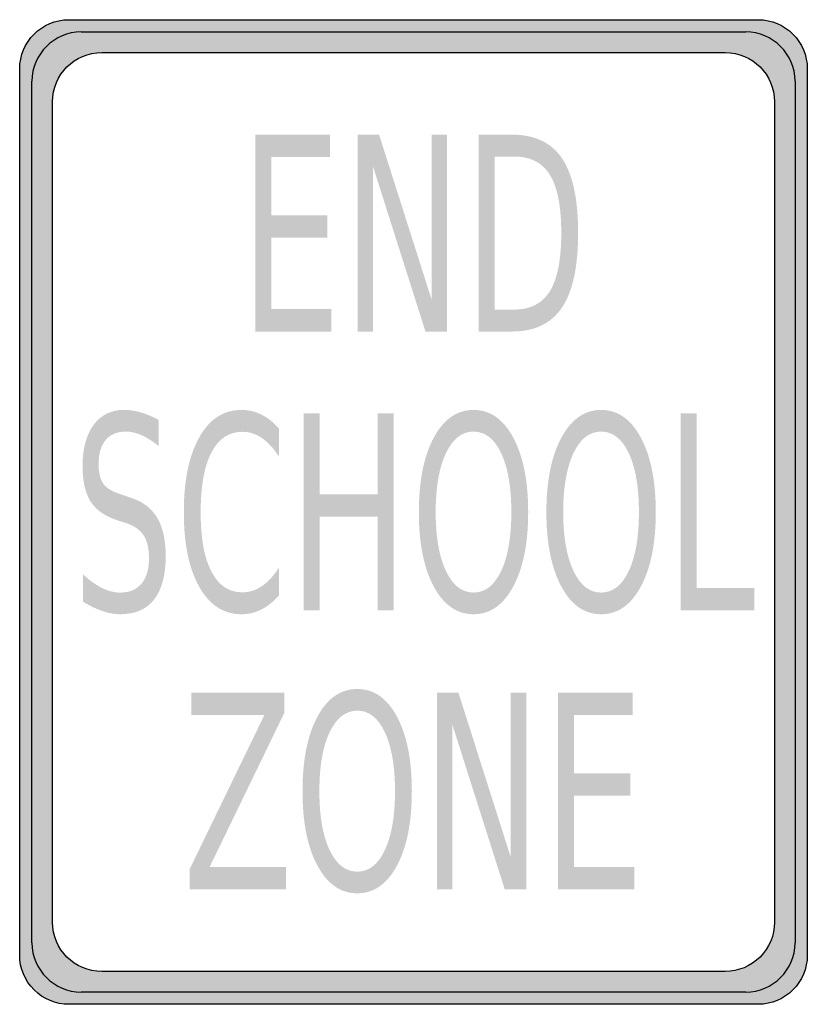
# Model space of a CAD drawing. Header units: inches. Extents: x -0.5 to 0.5, y -0.63 to 0.63.
import ezdxf

# ---------------------------------------------------------------- set-up
doc = ezdxf.new("R2010")
doc.units = ezdxf.units.IN
doc.header["$MEASUREMENT"] = 0

msp = doc.modelspace()

# ---------------------------------------------------------------- hatches: boundary and pattern name
h = msp.add_hatch(color=7)
edge = h.paths.add_edge_path()
edge.add_spline(control_points=[(-0.5, 0.5625), (-0.5, 0.597), (-0.472, 0.625), (-0.4375, 0.625)], knot_values=[0, 0, 0, 0, 1, 1, 1, 1], degree=3, periodic=0)
edge.add_line((-0.4375, 0.625), (0.4375, 0.625))
edge.add_spline(control_points=[(0.4375, 0.625), (0.472, 0.625), (0.5, 0.597), (0.5, 0.5625)], knot_values=[0, 0, 0, 0, 1, 1, 1, 1], degree=3, periodic=0)
edge.add_line((0.5, 0.5625), (0.5, -0.5625))
edge.add_spline(control_points=[(0.5, -0.5625), (0.5, -0.597), (0.472, -0.625), (0.4375, -0.625)], knot_values=[0, 0, 0, 0, 1, 1, 1, 1], degree=3, periodic=0)
edge.add_line((0.4375, -0.625), (-0.4375, -0.625))
edge.add_spline(control_points=[(-0.4375, -0.625), (-0.4541, -0.625), (-0.47, -0.6184), (-0.4817, -0.6067), (-0.4934, -0.595), (-0.5, -0.5791), (-0.5, -0.5625)], knot_values=[0, 0, 0, 0, 1, 1, 1, 2, 2, 2, 2], degree=3, periodic=0)
edge.add_line((-0.5, -0.5625), (-0.5, 0.5625))
edge = h.paths.add_edge_path(flags=0)
edge.add_spline(control_points=[(-0.4583, 0.5208), (-0.4583, 0.5554), (-0.4304, 0.5833), (-0.3958, 0.5833)], knot_values=[0, 0, 0, 0, 1, 1, 1, 1], degree=3, periodic=0)
edge.add_line((-0.3958, 0.5833), (0.3958, 0.5833))
edge.add_spline(control_points=[(0.3958, 0.5833), (0.4304, 0.5833), (0.4583, 0.5554), (0.4583, 0.5208)], knot_values=[0, 0, 0, 0, 1, 1, 1, 1], degree=3, periodic=0)
edge.add_line((0.4583, 0.5208), (0.4583, -0.5208))
edge.add_spline(control_points=[(0.4583, -0.5208), (0.4583, -0.5374), (0.4517, -0.5533), (0.44, -0.565), (0.4283, -0.5767), (0.4124, -0.5833), (0.3958, -0.5833)], knot_values=[0, 0, 0, 0, 1, 1, 1, 2, 2, 2, 2], degree=3, periodic=0)
edge.add_line((0.3958, -0.5833), (-0.3958, -0.5833))
edge.add_spline(control_points=[(-0.3958, -0.5833), (-0.4304, -0.5833), (-0.4583, -0.5554), (-0.4583, -0.5208)], knot_values=[0, 0, 0, 0, 1, 1, 1, 1], degree=3, periodic=0)
edge.add_line((-0.4583, -0.5208), (-0.4583, 0.5208))
h = msp.add_hatch(color=7)
edge = h.paths.add_edge_path()
edge.add_spline(control_points=[(0.4844, 0.5469), (0.4844, 0.5814), (0.4564, 0.6094), (0.4219, 0.6094)], knot_values=[0, 0, 0, 0, 1, 1, 1, 1], degree=3, periodic=0)
edge.add_line((0.4219, 0.6094), (-0.4219, 0.6094))
edge.add_spline(control_points=[(-0.4219, 0.6094), (-0.4564, 0.6094), (-0.4844, 0.5814), (-0.4844, 0.5469)], knot_values=[0, 0, 0, 0, 1, 1, 1, 1], degree=3, periodic=0)
edge.add_line((-0.4844, 0.5469), (-0.4844, -0.5469))
edge.add_spline(control_points=[(-0.4844, -0.5469), (-0.4844, -0.5635), (-0.4778, -0.5793), (-0.4661, -0.5911), (-0.4543, -0.6028), (-0.4385, -0.6094), (-0.4219, -0.6094)], knot_values=[0, 0, 0, 0, 1, 1, 1, 2, 2, 2, 2], degree=3, periodic=0)
edge.add_line((-0.4219, -0.6094), (0.4219, -0.6094))
edge.add_spline(control_points=[(0.4219, -0.6094), (0.4385, -0.6094), (0.4543, -0.6028), (0.4661, -0.5911), (0.4778, -0.5793), (0.4844, -0.5635), (0.4844, -0.5469)], knot_values=[0, 0, 0, 0, 1, 1, 1, 2, 2, 2, 2], degree=3, periodic=0)
edge.add_line((0.4844, -0.5469), (0.4844, 0.5469))
edge = h.paths.add_edge_path(flags=0)
edge.add_spline(control_points=[(0.4583, -0.5208), (0.4583, -0.5374), (0.4517, -0.5533), (0.44, -0.565), (0.4283, -0.5767), (0.4124, -0.5833), (0.3958, -0.5833)], knot_values=[0, 0, 0, 0, 1, 1, 1, 2, 2, 2, 2], degree=3, periodic=0)
edge.add_line((0.3958, -0.5833), (-0.3958, -0.5833))
edge.add_spline(control_points=[(-0.3958, -0.5833), (-0.4304, -0.5833), (-0.4583, -0.5554), (-0.4583, -0.5208)], knot_values=[0, 0, 0, 0, 1, 1, 1, 1], degree=3, periodic=0)
edge.add_line((-0.4583, -0.5208), (-0.4583, 0.5208))
edge.add_spline(control_points=[(-0.4583, 0.5208), (-0.4583, 0.5374), (-0.4517, 0.5533), (-0.44, 0.565), (-0.4283, 0.5767), (-0.4124, 0.5833), (-0.3958, 0.5833)], knot_values=[0, 0, 0, 0, 1, 1, 1, 2, 2, 2, 2], degree=3, periodic=0)
edge.add_line((-0.3958, 0.5833), (0.3958, 0.5833))
edge.add_spline(control_points=[(0.3958, 0.5833), (0.4304, 0.5833), (0.4583, 0.5554), (0.4583, 0.5208)], knot_values=[0, 0, 0, 0, 1, 1, 1, 1], degree=3, periodic=0)
edge.add_line((0.4583, 0.5208), (0.4583, -0.5208))
for points in [[(-0.201, 0.4791), (-0.1061, 0.4791), (-0.1061, 0.4507), (-0.1807, 0.4507), (-0.1807, 0.3767), (-0.1093, 0.3767), (-0.1093, 0.3482), (-0.1807, 0.3482), (-0.1807, 0.2576), (-0.1043, 0.2576), (-0.1043, 0.2291), (-0.201, 0.2291), (-0.201, 0.4791)], [(-0.071, 0.4791), (-0.0437, 0.4791), (0.0229, 0.27), (0.0229, 0.4791), (0.0425, 0.4791), (0.0425, 0.2291), (0.0152, 0.2291), (-0.0513, 0.4383), (-0.0513, 0.2291), (-0.071, 0.2291), (-0.071, 0.4791)], [(-0.1393, 0.1251), (-0.119, 0.1251), (-0.119, 0.0226), (-0.0453, 0.0226), (-0.0453, 0.1251), (-0.025, 0.1251), (-0.025, -0.1249), (-0.0453, -0.1249), (-0.0453, -0.0059), (-0.119, -0.0059), (-0.119, -0.1249), (-0.1393, -0.1249), (-0.1393, 0.1251)], [(0.3393, 0.1251), (0.3596, 0.1251), (0.3596, -0.0965), (0.4327, -0.0965), (0.4327, -0.1249), (0.3393, -0.1249), (0.3393, 0.1251)], [(-0.2819, -0.2292), (-0.164, -0.2292), (-0.164, -0.255), (-0.2589, -0.4508), (-0.1617, -0.4508), (-0.1617, -0.4792), (-0.2842, -0.4792), (-0.2842, -0.4534), (-0.1893, -0.2577), (-0.2819, -0.2577), (-0.2819, -0.2292)], [(0.0297, -0.2292), (0.057, -0.2292), (0.1235, -0.4384), (0.1235, -0.2292), (0.1432, -0.2292), (0.1432, -0.4792), (0.1159, -0.4792), (0.0494, -0.2701), (0.0494, -0.4792), (0.0297, -0.4792), (0.0297, -0.2292)], [(0.1836, -0.2292), (0.2784, -0.2292), (0.2784, -0.2577), (0.2039, -0.2577), (0.2039, -0.3317), (0.2753, -0.3317), (0.2753, -0.3602), (0.2039, -0.3602), (0.2039, -0.4508), (0.2803, -0.4508), (0.2803, -0.4792), (0.1836, -0.4792), (0.1836, -0.2292)]]:
    msp.add_hatch(color=7).paths.add_polyline_path(points)
h = msp.add_hatch(color=7)
edge = h.paths.add_edge_path()
edge.add_line((0.0829, 0.4791), (0.1246, 0.4791))
edge.add_spline(control_points=[(0.1246, 0.4791), (0.1537, 0.4791), (0.175, 0.4691), (0.1886, 0.4489), (0.2022, 0.4288), (0.209, 0.3973), (0.209, 0.3544), (0.209, 0.3113), (0.2022, 0.2797), (0.1885, 0.2595), (0.1749, 0.2392), (0.1536, 0.2291), (0.1246, 0.2291)], knot_values=[0, 0, 0, 0, 1, 1, 1, 2, 2, 2, 3, 3, 3, 4, 4, 4, 4], degree=3, periodic=0)
edge.add_line((0.1246, 0.2291), (0.0829, 0.2291))
edge.add_line((0.0829, 0.2291), (0.0829, 0.4791))
edge = h.paths.add_edge_path(flags=0)
edge.add_line((0.1032, 0.4513), (0.1032, 0.2569))
edge.add_line((0.1032, 0.2569), (0.1277, 0.2569))
edge.add_spline(control_points=[(0.1277, 0.2569), (0.1484, 0.2569), (0.1636, 0.2648), (0.1732, 0.2804), (0.1828, 0.296), (0.1876, 0.3207), (0.1876, 0.3544), (0.1876, 0.3879), (0.1828, 0.4124), (0.1732, 0.428), (0.1636, 0.4436), (0.1484, 0.4513), (0.1277, 0.4513)], knot_values=[0, 0, 0, 0, 1, 1, 1, 2, 2, 2, 3, 3, 3, 4, 4, 4, 4], degree=3, periodic=0)
edge.add_line((0.1277, 0.4513), (0.1032, 0.4513))
h = msp.add_hatch(color=7)
edge = h.paths.add_edge_path()
edge.add_line((-0.3237, 0.1169), (-0.3237, 0.0839))
edge.add_spline(control_points=[(-0.3237, 0.0839), (-0.3314, 0.09), (-0.3386, 0.0946), (-0.3455, 0.0976), (-0.3523, 0.1006), (-0.3589, 0.1021), (-0.3653, 0.1021), (-0.3763, 0.1021), (-0.3848, 0.0986), (-0.3908, 0.0914), (-0.3968, 0.0843), (-0.3998, 0.0741), (-0.3998, 0.0609), (-0.3998, 0.0499), (-0.3978, 0.0415), (-0.3938, 0.0359), (-0.3899, 0.0303), (-0.3823, 0.0257), (-0.3712, 0.0223)], knot_values=[0, 0, 0, 0, 1, 1, 1, 2, 2, 2, 3, 3, 3, 4, 4, 4, 5, 5, 5, 6, 6, 6, 6], degree=3, periodic=0)
edge.add_line((-0.3712, 0.0223), (-0.3589, 0.0181))
edge.add_spline(control_points=[(-0.3589, 0.0181), (-0.3438, 0.0133), (-0.3326, 0.0048), (-0.3254, -0.0073), (-0.3182, -0.0194), (-0.3146, -0.0356), (-0.3146, -0.0559), (-0.3146, -0.0802), (-0.3195, -0.0985), (-0.3292, -0.111), (-0.339, -0.1235), (-0.3533, -0.1298), (-0.3721, -0.1298), (-0.3792, -0.1298), (-0.3867, -0.1285), (-0.3947, -0.1258), (-0.4027, -0.1231), (-0.411, -0.1191), (-0.4196, -0.1139)], knot_values=[0, 0, 0, 0, 1, 1, 1, 2, 2, 2, 3, 3, 3, 4, 4, 4, 5, 5, 5, 6, 6, 6, 6], degree=3, periodic=0)
edge.add_line((-0.4196, -0.1139), (-0.4196, -0.0791))
edge.add_spline(control_points=[(-0.4196, -0.0791), (-0.4114, -0.0868), (-0.4033, -0.0926), (-0.3954, -0.0965), (-0.3875, -0.1004), (-0.3797, -0.1023), (-0.3721, -0.1023), (-0.3605, -0.1023), (-0.3516, -0.0985), (-0.3453, -0.0909), (-0.339, -0.0834), (-0.3358, -0.0725), (-0.3358, -0.0585), (-0.3358, -0.0462), (-0.3381, -0.0366), (-0.3426, -0.0297), (-0.3471, -0.0227), (-0.3545, -0.0175), (-0.3649, -0.0141)], knot_values=[0, 0, 0, 0, 1, 1, 1, 2, 2, 2, 3, 3, 3, 4, 4, 4, 5, 5, 5, 6, 6, 6, 6], degree=3, periodic=0)
edge.add_line((-0.3649, -0.0141), (-0.3772, -0.0101))
edge.add_spline(control_points=[(-0.3772, -0.0101), (-0.3923, -0.005), (-0.4033, 0.0028), (-0.4101, 0.0135), (-0.4168, 0.0243), (-0.4202, 0.0392), (-0.4202, 0.0583), (-0.4202, 0.0804), (-0.4155, 0.0978), (-0.4062, 0.1105), (-0.3969, 0.1232), (-0.384, 0.1296), (-0.3676, 0.1296), (-0.3605, 0.1296), (-0.3534, 0.1285), (-0.3461, 0.1264), (-0.3388, 0.1243), (-0.3313, 0.1211), (-0.3237, 0.1169)], knot_values=[0, 0, 0, 0, 1, 1, 1, 2, 2, 2, 3, 3, 3, 4, 4, 4, 5, 5, 5, 6, 6, 6, 6], degree=3, periodic=0)
h = msp.add_hatch(color=7)
edge = h.paths.add_edge_path()
edge.add_line((-0.1706, 0.1058), (-0.1706, 0.0701))
edge.add_spline(control_points=[(-0.1706, 0.0701), (-0.1775, 0.0807), (-0.1848, 0.0887), (-0.1925, 0.0939), (-0.2002, 0.0992), (-0.2085, 0.1018), (-0.2172, 0.1018), (-0.2343, 0.1018), (-0.2474, 0.0931), (-0.2565, 0.0756), (-0.2657, 0.0581), (-0.2702, 0.0329), (-0.2702, -0.0002), (-0.2702, -0.0331), (-0.2657, -0.0583), (-0.2565, -0.0758), (-0.2474, -0.0933), (-0.2343, -0.102), (-0.2172, -0.102), (-0.2085, -0.102), (-0.2002, -0.0994), (-0.1925, -0.0941), (-0.1848, -0.0889), (-0.1775, -0.081), (-0.1706, -0.0703)], knot_values=[0, 0, 0, 0, 1, 1, 1, 2, 2, 2, 3, 3, 3, 4, 4, 4, 5, 5, 5, 6, 6, 6, 7, 7, 7, 8, 8, 8, 8], degree=3, periodic=0)
edge.add_line((-0.1706, -0.0703), (-0.1706, -0.1057))
edge.add_spline(control_points=[(-0.1706, -0.1057), (-0.1777, -0.1137), (-0.1853, -0.1197), (-0.1932, -0.1238), (-0.2011, -0.1278), (-0.2095, -0.1298), (-0.2184, -0.1298), (-0.2411, -0.1298), (-0.259, -0.1182), (-0.272, -0.095), (-0.2851, -0.0719), (-0.2916, -0.0403), (-0.2916, -0.0002), (-0.2916, 0.04), (-0.2851, 0.0717), (-0.272, 0.0948), (-0.259, 0.118), (-0.2411, 0.1296), (-0.2184, 0.1296), (-0.2094, 0.1296), (-0.2009, 0.1276), (-0.193, 0.1236), (-0.1851, 0.1197), (-0.1776, 0.1137), (-0.1706, 0.1058)], knot_values=[0, 0, 0, 0, 1, 1, 1, 2, 2, 2, 3, 3, 3, 4, 4, 4, 5, 5, 5, 6, 6, 6, 7, 7, 7, 8, 8, 8, 8], degree=3, periodic=0)
h = msp.add_hatch(color=7)
edge = h.paths.add_edge_path()
edge.add_spline(control_points=[(0.0763, 0.1296), (0.0973, 0.1296), (0.1141, 0.1178), (0.1267, 0.0943), (0.1393, 0.0708), (0.1456, 0.0393), (0.1456, -0.0002), (0.1456, -0.0396), (0.1393, -0.071), (0.1267, -0.0945), (0.1141, -0.118), (0.0973, -0.1298), (0.0763, -0.1298), (0.0552, -0.1298), (0.0383, -0.1181), (0.0257, -0.0946), (0.0131, -0.0712), (0.0068, -0.0397), (0.0068, -0.0002), (0.0068, 0.0393), (0.0131, 0.0708), (0.0257, 0.0943), (0.0383, 0.1178), (0.0552, 0.1296), (0.0763, 0.1296)], knot_values=[0, 0, 0, 0, 1, 1, 1, 2, 2, 2, 3, 3, 3, 4, 4, 4, 5, 5, 5, 6, 6, 6, 7, 7, 7, 8, 8, 8, 8], degree=3, periodic=0)
edge = h.paths.add_edge_path(flags=0)
edge.add_spline(control_points=[(0.0763, 0.1021), (0.0616, 0.1021), (0.0499, 0.093), (0.0412, 0.0747), (0.0325, 0.0564), (0.0282, 0.0314), (0.0282, -0.0002), (0.0282, -0.0317), (0.0325, -0.0566), (0.0412, -0.0749), (0.0499, -0.0932), (0.0616, -0.1023), (0.0763, -0.1023), (0.091, -0.1023), (0.1027, -0.0932), (0.1113, -0.0749), (0.1199, -0.0566), (0.1242, -0.0317), (0.1242, -0.0002), (0.1242, 0.0314), (0.1199, 0.0564), (0.1113, 0.0747), (0.1027, 0.093), (0.091, 0.1021), (0.0763, 0.1021)], knot_values=[0, 0, 0, 0, 1, 1, 1, 2, 2, 2, 3, 3, 3, 4, 4, 4, 5, 5, 5, 6, 6, 6, 7, 7, 7, 8, 8, 8, 8], degree=3, periodic=0)
h = msp.add_hatch(color=7)
edge = h.paths.add_edge_path()
edge.add_spline(control_points=[(0.2383, 0.1296), (0.2593, 0.1296), (0.2761, 0.1178), (0.2887, 0.0943), (0.3013, 0.0708), (0.3076, 0.0393), (0.3076, -0.0002), (0.3076, -0.0396), (0.3013, -0.071), (0.2887, -0.0945), (0.2761, -0.118), (0.2593, -0.1298), (0.2383, -0.1298), (0.2172, -0.1298), (0.2003, -0.1181), (0.1877, -0.0946), (0.1751, -0.0712), (0.1687, -0.0397), (0.1687, -0.0002), (0.1687, 0.0393), (0.1751, 0.0708), (0.1877, 0.0943), (0.2003, 0.1178), (0.2172, 0.1296), (0.2383, 0.1296)], knot_values=[0, 0, 0, 0, 1, 1, 1, 2, 2, 2, 3, 3, 3, 4, 4, 4, 5, 5, 5, 6, 6, 6, 7, 7, 7, 8, 8, 8, 8], degree=3, periodic=0)
edge = h.paths.add_edge_path(flags=0)
edge.add_spline(control_points=[(0.2383, 0.1021), (0.2235, 0.1021), (0.2118, 0.093), (0.2031, 0.0747), (0.1945, 0.0564), (0.1901, 0.0314), (0.1901, -0.0002), (0.1901, -0.0317), (0.1945, -0.0566), (0.2031, -0.0749), (0.2118, -0.0932), (0.2235, -0.1023), (0.2383, -0.1023), (0.253, -0.1023), (0.2647, -0.0932), (0.2733, -0.0749), (0.2819, -0.0566), (0.2862, -0.0317), (0.2862, -0.0002), (0.2862, 0.0314), (0.2819, 0.0564), (0.2733, 0.0747), (0.2647, 0.093), (0.253, 0.1021), (0.2383, 0.1021)], knot_values=[0, 0, 0, 0, 1, 1, 1, 2, 2, 2, 3, 3, 3, 4, 4, 4, 5, 5, 5, 6, 6, 6, 7, 7, 7, 8, 8, 8, 8], degree=3, periodic=0)
h = msp.add_hatch(color=7)
edge = h.paths.add_edge_path()
edge.add_spline(control_points=[(-0.0714, -0.2247), (-0.0504, -0.2247), (-0.0335, -0.2364), (-0.0209, -0.2599), (-0.0084, -0.2834), (-0.0021, -0.315), (-0.0021, -0.3545), (-0.0021, -0.3939), (-0.0084, -0.4253), (-0.0209, -0.4488), (-0.0335, -0.4723), (-0.0504, -0.4841), (-0.0714, -0.4841), (-0.0925, -0.4841), (-0.1093, -0.4724), (-0.122, -0.4489), (-0.1346, -0.4255), (-0.1409, -0.394), (-0.1409, -0.3545), (-0.1409, -0.315), (-0.1346, -0.2834), (-0.122, -0.2599), (-0.1093, -0.2364), (-0.0925, -0.2247), (-0.0714, -0.2247)], knot_values=[0, 0, 0, 0, 1, 1, 1, 2, 2, 2, 3, 3, 3, 4, 4, 4, 5, 5, 5, 6, 6, 6, 7, 7, 7, 8, 8, 8, 8], degree=3, periodic=0)
edge = h.paths.add_edge_path(flags=0)
edge.add_spline(control_points=[(-0.0714, -0.2522), (-0.0861, -0.2522), (-0.0978, -0.2613), (-0.1065, -0.2796), (-0.1152, -0.2979), (-0.1195, -0.3229), (-0.1195, -0.3545), (-0.1195, -0.3859), (-0.1152, -0.4108), (-0.1065, -0.4292), (-0.0978, -0.4475), (-0.0861, -0.4566), (-0.0714, -0.4566), (-0.0566, -0.4566), (-0.045, -0.4475), (-0.0364, -0.4292), (-0.0278, -0.4108), (-0.0235, -0.3859), (-0.0235, -0.3545), (-0.0235, -0.3229), (-0.0278, -0.2979), (-0.0364, -0.2796), (-0.045, -0.2613), (-0.0566, -0.2522), (-0.0714, -0.2522)], knot_values=[0, 0, 0, 0, 1, 1, 1, 2, 2, 2, 3, 3, 3, 4, 4, 4, 5, 5, 5, 6, 6, 6, 7, 7, 7, 8, 8, 8, 8], degree=3, periodic=0)

# ---------------------------------------------------------------- linework, layer by layer
at = {"color": 7}
for p, q in [((-0.4219, 0.6094), (0.4219, 0.6094)), ((-0.4844, -0.5469), (-0.4844, 0.5469)), ((0.4844, 0.5469), (0.4844, -0.5469)), ((0.4219, -0.6094), (-0.4219, -0.6094))]:
    msp.add_line(p, q, dxfattribs=at)
for points in [[(-0.4375, 0.625), (0.4375, 0.625)], [(-0.3958, 0.5833), (0.3958, 0.5833)], [(-0.5, -0.5625), (-0.5, 0.5625)], [(0.5, 0.5625), (0.5, -0.5625)], [(-0.4583, -0.5208), (-0.4583, 0.5208)], [(0.4583, 0.5208), (0.4583, -0.5208)], [(0.3958, -0.5833), (-0.3958, -0.5833)], [(0.4375, -0.625), (-0.4375, -0.625)]]:
    msp.add_lwpolyline(points, dxfattribs=at)
for points in [[(-0.5, 0.5625), (-0.5, 0.597), (-0.472, 0.625), (-0.4375, 0.625)], [(0.4375, 0.625), (0.472, 0.625), (0.5, 0.597), (0.5, 0.5625)], [(-0.4219, 0.6094), (-0.4564, 0.6094), (-0.4844, 0.5814), (-0.4844, 0.5469)], [(0.4844, 0.5469), (0.4844, 0.5814), (0.4564, 0.6094), (0.4219, 0.6094)], [(-0.4583, 0.5208), (-0.4583, 0.5554), (-0.4304, 0.5833), (-0.3958, 0.5833)], [(0.3958, 0.5833), (0.4304, 0.5833), (0.4583, 0.5554), (0.4583, 0.5208)], [(-0.3958, -0.5833), (-0.4304, -0.5833), (-0.4583, -0.5554), (-0.4583, -0.5208)], [(-0.4844, -0.5469), (-0.4844, -0.5814), (-0.4564, -0.6094), (-0.4219, -0.6094)], [(0.4219, -0.6094), (0.4564, -0.6094), (0.4844, -0.5814), (0.4844, -0.5469)], [(0.5, -0.5625), (0.5, -0.597), (0.472, -0.625), (0.4375, -0.625)]]:
    msp.add_open_spline(points, degree=3, dxfattribs=at)
for points in [[(0.4583, -0.5208), (0.4583, -0.5374), (0.4517, -0.5533), (0.44, -0.565), (0.4283, -0.5767), (0.4124, -0.5833), (0.3958, -0.5833)], [(-0.4375, -0.625), (-0.4541, -0.625), (-0.47, -0.6184), (-0.4817, -0.6067), (-0.4934, -0.595), (-0.5, -0.5791), (-0.5, -0.5625)]]:
    msp.add_open_spline(points, degree=3, knots=[0, 0, 0, 0, 1, 1, 1, 2, 2, 2, 2], dxfattribs=at)

doc.saveas('drawing.dxf')
